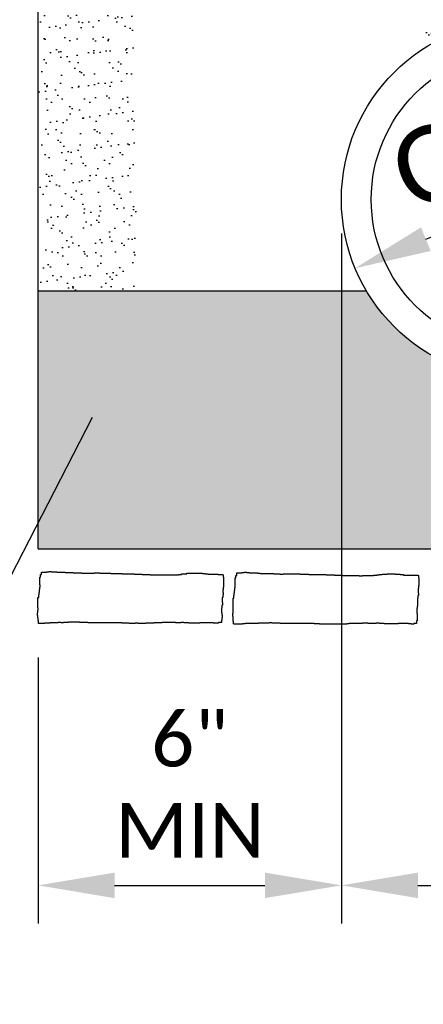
# Paper-space layout 'UM_01' of a CAD drawing. Header units: feet. Extents: x -2.3 to 50.9, y -37.3 to 22.
# Tile 12 of 26: x 4.4 to 5.1, y 3.8 to 5.6. Entities that reach past the tile are written whole.
import ezdxf

# ---------------------------------------------------------------- set-up
doc = ezdxf.new("R2010")
doc.units = ezdxf.units.FT
doc.header["$MEASUREMENT"] = 0
for name, color, linetype in [('PS_P_Object', 92, 'Continuous'), ('SH_Hatch', 14, 'Continuous'), ('SH_TextM', 7, 'Continuous')]:
    doc.layers.add(name, color=color, linetype=linetype)
doc.styles.add('Legend', font='calibri.ttf')
doc.styles.add('Straight Normal (0.14) Font 30', font='font30', dxfattribs={"height": 0.14})
doc.dimstyles.new('Dec Straight 0', dxfattribs={"dimtxt": 0.14, "dimasz": 0.14, "dimexe": 0.07, "dimexo": 0.07, "dimgap": 0.05, "dimtad": 1, "dimdec": 0, "dimzin": 0, "dimdsep": 46, "dimtxsty": 'Straight Normal (0.14) Font 30', "dimcen": 0.07, "dimclrd": 9, "dimclre": 9, "dimclrt": 256, "dimaunit": 1, "dimadec": 4, "dimazin": 0, "dimtfac": 1, "dimtdec": 0, "dimtofl": 0, "dimtmove": 0, "dimatfit": 3, "dimfxl": 1, "dimtolj": 1, "dimtzin": 0, "dimlwd": 25, "dimlwe": 25, "dimarcsym": 0})

# ---------------------------------------------------------------- blocks, each defined once
blk = doc.blocks.new('*D113')
at = {"layer": 'Defpoints', "color": 0, "transparency": 16777216}
for p in [(4.9827, 5.3015), (4.4277, 4.5264), (4.9827, 4.0473)]:
    blk.add_point(p, dxfattribs=at)
at = {"layer": 'SH_TextM', "color": 9, "lineweight": 25, "transparency": 16777216}
for p, q in [((4.9827, 5.239), (4.9827, 3.9773)), ((4.4277, 4.4639), (4.4277, 3.9773)), ((4.5677, 4.0473), (4.8427, 4.0473))]:
    blk.add_line(p, q, dxfattribs=at)
at = {"layer": 'SH_TextM', "color": 9, "transparency": 16777216}
for points in [[(4.5677, 4.0706), (4.5677, 4.0239), (4.4277, 4.0473)], [(4.8427, 4.0706), (4.8427, 4.0239), (4.9827, 4.0473)]]:
    blk.add_solid(points, dxfattribs=at)
at = {"layer": 'SH_TextM', "transparency": 16777216, "insert": (4.7052, 4.2313), "char_height": 0.1, "attachment_point": 5, "style": 'Legend'}
blk.add_mtext('\\A1;6"\\PMIN', dxfattribs=at)
blk = doc.blocks.new('*D110')
at = {"layer": 'Defpoints', "color": 0, "transparency": 16777216}
for p in [(4.9827, 5.3016), (5.6402, 5.3015), (5.6402, 4.0473)]:
    blk.add_point(p, dxfattribs=at)
at = {"layer": 'SH_TextM', "color": 9, "lineweight": 25, "transparency": 16777216}
for p, q in [((4.9827, 5.2391), (4.9827, 3.9773)), ((5.6402, 5.239), (5.6402, 3.9773)), ((5.1227, 4.0473), (5.5002, 4.0473))]:
    blk.add_line(p, q, dxfattribs=at)
at = {"layer": 'SH_TextM', "color": 9, "transparency": 16777216}
for points in [[(5.1227, 4.0706), (5.1227, 4.0239), (4.9827, 4.0473)], [(5.5002, 4.0706), (5.5002, 4.0239), (5.6402, 4.0473)]]:
    blk.add_solid(points, dxfattribs=at)
at = {"layer": 'SH_TextM', "transparency": 16777216, "insert": (5.3114, 4.1485), "char_height": 0.1, "attachment_point": 5, "style": 'Legend'}
blk.add_mtext('\\A1;O.D.', dxfattribs=at)
blk = doc.blocks.new('*D112')
at = {"layer": 'Defpoints', "color": 0, "transparency": 16777216}
for p in [(5.616, 5.4252), (5.616, 5.4252), (5.0076, 5.1758)]:
    blk.add_point(p, dxfattribs=at)
at = {"layer": 'SH_TextM', "color": 9, "lineweight": 25, "transparency": 16777216}
blk.add_line((5.1372, 5.2289), (5.4865, 5.3721), dxfattribs=at)
at = {"layer": 'SH_TextM', "color": 9, "transparency": 16777216}
for points in [[(5.4776, 5.3937), (5.4953, 5.3505), (5.616, 5.4252)], [(5.1283, 5.2505), (5.146, 5.2073), (5.0076, 5.1758)]]:
    blk.add_solid(points, dxfattribs=at)
at = {"layer": 'SH_TextM', "transparency": 16777216, "insert": (5.2656, 5.4131), "char_height": 0.14, "attachment_point": 5, "rotation": 22.2852, "style": 'Legend'}
blk.add_mtext('\\A1;O.D.', dxfattribs=at)

psp = doc.layouts.new('UM_01')

# ---------------------------------------------------------------- hatches: boundary and pattern name
at = {"layer": 'SH_Hatch'}
h = psp.add_hatch(dxfattribs=at)
h.set_pattern_fill('AR-SAND', color=256, scale=0.022427)
h.set_pattern_definition([(37.5, (1.50409, 0.816213), (-0.00141272, 0.04321192), [0, -0.03408828, 0, -0.03812505, 0, -0.03644307]), (7.5, (1.50409, 0.816213), (0.0396899, 0.06329086), [0, -0.01838973, 0, -0.0307243, 0, -0.01177391]), (327.5, (1.476506, 0.816213), (0.0698393, 0.00012691), [0, -0.01121325, 0, -0.0403677, 0, -0.05270228]), (317.5, (1.476506, 0.816213), (0.0674169, 0.0196832), [0, -0.00560663, 0, -0.02646327, 0, -0.03027578])])
h.paths.add_polyline_path([(5.3114, 6.1689), (4.4277, 6.1689), (4.4277, 5.1342), (4.6071, 5.1342), (4.6071, 5.9895), (5.132, 5.9895), (5.132, 5.5769, -0.145329), (5.3114, 5.6302)])
h = psp.add_hatch(dxfattribs=at)
h.set_pattern_fill('AR-SAND', color=256, scale=0.011213)
h.set_pattern_definition([(37.5, (1.50409, 0.816213), (-0.00070636, 0.02160596), [0, -0.01704414, 0, -0.019062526, 0, -0.018221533]), (7.5, (1.50409, 0.816213), (0.01984495, 0.03164543), [0, -0.009194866, 0, -0.015362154, 0, -0.005886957]), (327.5, (1.490298, 0.816213), (0.034919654, 6.3456e-05), [0, -0.005606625, 0, -0.02018385, 0, -0.02635114]), (317.5, (1.490298, 0.816213), (0.03370845, 0.0098416), [0, -0.002803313, 0, -0.013231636, 0, -0.01513789])])
h.paths.add_polyline_path([(6.1973, 5.1342), (5.5944, 5.1342, -0.570669), (5.0284, 5.1342), (4.4277, 5.1342), (4.4277, 4.6625), (6.1973, 4.6625)])

# ---------------------------------------------------------------- linework, layer by layer
at = {"layer": 'PS_P_Object'}
for p, q in [((4.4277, 5.1342), (4.4277, 6.1689)), ((4.4277, 5.1342), (5.0284, 5.1342)), ((4.4277, 4.6625), (4.4277, 5.1342)), ((4.4277, 4.6625), (6.1973, 4.6625))]:
    psp.add_line(p, q, dxfattribs=at)
at = {"layer": 'PS_P_Object', "color": 5}
for p, q in [((4.431, 4.6063), (4.431, 4.611)), ((4.431, 4.611), (4.4322, 4.611)), ((4.4322, 4.611), (4.4322, 4.6155)), ((4.4322, 4.6155), (4.4341, 4.6155)), ((4.4341, 4.6155), (4.4341, 4.6201)), ((4.4341, 4.6201), (4.443, 4.6201)), ((4.443, 4.6201), (4.443, 4.6209)), ((4.443, 4.6209), (4.4475, 4.6209)), ((4.4475, 4.6209), (4.4475, 4.6213)), ((4.4475, 4.6213), (4.452, 4.6213)), ((4.452, 4.6213), (4.452, 4.6206)), ((4.452, 4.6206), (4.4573, 4.6206)), ((4.4573, 4.6206), (4.4573, 4.6204)), ((4.4573, 4.6204), (4.4618, 4.6204)), ((4.4618, 4.6204), (4.4618, 4.6202)), ((4.4618, 4.6202), (4.4667, 4.6202)), ((4.4667, 4.6202), (4.4667, 4.6201)), ((4.4667, 4.6201), (4.4723, 4.6201)), ((4.4723, 4.6201), (4.4723, 4.6197)), ((4.4723, 4.6197), (4.4772, 4.6197)), ((4.4772, 4.6197), (4.4772, 4.6192)), ((4.4772, 4.6192), (4.4822, 4.6192)), ((4.4822, 4.6192), (4.4871, 4.6192)), ((4.4871, 4.6192), (4.4918, 4.6192)), ((4.4918, 4.6192), (4.4918, 4.619)), ((4.4918, 4.619), (4.4969, 4.619)), ((4.4969, 4.619), (4.4969, 4.6187)), ((4.4969, 4.6187), (4.5021, 4.6187)), ((4.5021, 4.6187), (4.5021, 4.6186)), ((4.5021, 4.6186), (4.5078, 4.6186)), ((4.5078, 4.6186), (4.5078, 4.6182)), ((4.5078, 4.6182), (4.5135, 4.6182)), ((4.5135, 4.6182), (4.5135, 4.618)), ((4.5135, 4.618), (4.519, 4.618)), ((4.519, 4.618), (4.519, 4.6182)), ((4.519, 4.6182), (4.5249, 4.6182)), ((4.5249, 4.6182), (4.5249, 4.6184)), ((4.5249, 4.6184), (4.5302, 4.6184)), ((4.5302, 4.6184), (4.5302, 4.6186)), ((4.5302, 4.6186), (4.5355, 4.6186)), ((4.5355, 4.6186), (4.5404, 4.6186)), ((4.5404, 4.6186), (4.5404, 4.6182)), ((4.5404, 4.6182), (4.5453, 4.6182)), ((4.5453, 4.6182), (4.5453, 4.6184)), ((4.5453, 4.6184), (4.55, 4.6184)), ((4.55, 4.6184), (4.55, 4.618)), ((4.55, 4.618), (4.5557, 4.618)), ((4.5557, 4.618), (4.5557, 4.6179)), ((4.5557, 4.6179), (4.561, 4.6179)), ((4.561, 4.6179), (4.561, 4.6176)), ((4.561, 4.6176), (4.5661, 4.6176)), ((4.5661, 4.6176), (4.5661, 4.6174)), ((4.5661, 4.6174), (4.5716, 4.6174)), ((4.5716, 4.6174), (4.5761, 4.6174)), ((4.5761, 4.6174), (4.5816, 4.6174)), ((4.5816, 4.6174), (4.5816, 4.6172)), ((4.5816, 4.6172), (4.5872, 4.6172)), ((4.5872, 4.6172), (4.5872, 4.617)), ((4.5872, 4.617), (4.5929, 4.617)), ((4.5929, 4.617), (4.5929, 4.6169)), ((4.5929, 4.6169), (4.5978, 4.6169)), ((4.5978, 4.6169), (4.5978, 4.6167)), ((4.5978, 4.6167), (4.6033, 4.6167)), ((4.6033, 4.6167), (4.6033, 4.6165)), ((4.6033, 4.6165), (4.6086, 4.6165)), ((4.6086, 4.6165), (4.6086, 4.6164)), ((4.6086, 4.6164), (4.6131, 4.6164)), ((4.6131, 4.6164), (4.6131, 4.6162)), ((4.6131, 4.6162), (4.6182, 4.6162)), ((4.6182, 4.6162), (4.6182, 4.616)), ((4.6182, 4.616), (4.6228, 4.616)), ((4.6228, 4.616), (4.6228, 4.6157)), ((4.6228, 4.6157), (4.6276, 4.6157)), ((4.6276, 4.6157), (4.6276, 4.6155)), ((4.6276, 4.6155), (4.6325, 4.6155)), ((4.6325, 4.6155), (4.6325, 4.6153)), ((4.6325, 4.6153), (4.6374, 4.6153)), ((4.6374, 4.6153), (4.6374, 4.6152)), ((4.6374, 4.6152), (4.642, 4.6152)), ((4.642, 4.6152), (4.642, 4.615)), ((4.642, 4.615), (4.6472, 4.615)), ((4.6472, 4.615), (4.6518, 4.615)), ((4.6518, 4.615), (4.6578, 4.615)), ((4.6578, 4.615), (4.6578, 4.6149)), ((4.6578, 4.6149), (4.6641, 4.6149)), ((4.6641, 4.6149), (4.6641, 4.615)), ((4.6641, 4.615), (4.6698, 4.615)), ((4.6698, 4.615), (4.6698, 4.6152)), ((4.6698, 4.6152), (4.6749, 4.6152)), ((4.6749, 4.6152), (4.6749, 4.6153)), ((4.6749, 4.6153), (4.6796, 4.6153)), ((4.6796, 4.6153), (4.6845, 4.6153)), ((4.6845, 4.6153), (4.6845, 4.6159)), ((4.6845, 4.6159), (4.69, 4.6159)), ((4.69, 4.6159), (4.69, 4.6167)), ((4.69, 4.6167), (4.6947, 4.6167)), ((4.6947, 4.6167), (4.6947, 4.6172)), ((4.6947, 4.6172), (4.7, 4.6172)), ((4.7, 4.6172), (4.7, 4.6179)), ((4.7, 4.6179), (4.7047, 4.6179)), ((4.7047, 4.6179), (4.7047, 4.618)), ((4.7047, 4.618), (4.7094, 4.618)), ((4.7094, 4.618), (4.7094, 4.6184)), ((4.7094, 4.6184), (4.7145, 4.6184)), ((4.7145, 4.6184), (4.7192, 4.6184)), ((4.7192, 4.6184), (4.7192, 4.6182)), ((4.7192, 4.6182), (4.7239, 4.6182)), ((4.7239, 4.6182), (4.7239, 4.6179)), ((4.7239, 4.6179), (4.7284, 4.6179)), ((4.7284, 4.6179), (4.7284, 4.6176)), ((4.7284, 4.6176), (4.7333, 4.6176)), ((4.7333, 4.6176), (4.7333, 4.6169)), ((4.7333, 4.6169), (4.7388, 4.6169)), ((4.7388, 4.6169), (4.7388, 4.6162)), ((4.7388, 4.6162), (4.7435, 4.6162)), ((4.7435, 4.6162), (4.748, 4.6162)), ((4.748, 4.6162), (4.7525, 4.6162)), ((4.7525, 4.6162), (4.7572, 4.6162)), ((4.7572, 4.6162), (4.7572, 4.616)), ((4.7572, 4.616), (4.7617, 4.616)), ((4.7617, 4.616), (4.7617, 4.6157)), ((4.7617, 4.6157), (4.7662, 4.6157)), ((4.7662, 4.6157), (4.7662, 4.6155)), ((4.7662, 4.6155), (4.7666, 4.6155)), ((4.7663, 4.6153), (4.7663, 4.6108)), ((4.7663, 4.6108), (4.7672, 4.6108)), ((4.7666, 4.6155), (4.7666, 4.6157)), ((4.7672, 4.6108), (4.7672, 4.6063)), ((4.7881, 4.6048), (4.7881, 4.6095)), ((4.7881, 4.6095), (4.7894, 4.6095)), ((4.7894, 4.6095), (4.7894, 4.6141)), ((4.7894, 4.6141), (4.7912, 4.6141)), ((4.7912, 4.6141), (4.7912, 4.6186)), ((4.7912, 4.6186), (4.8002, 4.6186)), ((4.8002, 4.6186), (4.8002, 4.6195)), ((4.8002, 4.6195), (4.8047, 4.6195)), ((4.8047, 4.6195), (4.8047, 4.6198)), ((4.8047, 4.6198), (4.8092, 4.6198)), ((4.8092, 4.6198), (4.8092, 4.6191)), ((4.8092, 4.6191), (4.8145, 4.6191)), ((4.8145, 4.6191), (4.8145, 4.619)), ((4.8145, 4.619), (4.819, 4.619)), ((4.819, 4.619), (4.819, 4.6188)), ((4.819, 4.6188), (4.8239, 4.6188)), ((4.8239, 4.6188), (4.8239, 4.6186)), ((4.8239, 4.6186), (4.8294, 4.6186)), ((4.8294, 4.6186), (4.8294, 4.6183)), ((4.8294, 4.6183), (4.8343, 4.6183)), ((4.8343, 4.6183), (4.8343, 4.6178)), ((4.8343, 4.6178), (4.8394, 4.6178)), ((4.8394, 4.6178), (4.8443, 4.6178)), ((4.8443, 4.6178), (4.849, 4.6178)), ((4.849, 4.6178), (4.849, 4.6176)), ((4.849, 4.6176), (4.8541, 4.6176)), ((4.8541, 4.6176), (4.8541, 4.6173)), ((4.8541, 4.6173), (4.8592, 4.6173)), ((4.8592, 4.6173), (4.8592, 4.6171)), ((4.8592, 4.6171), (4.8649, 4.6171)), ((4.8649, 4.6171), (4.8649, 4.6168)), ((4.8649, 4.6168), (4.8706, 4.6168)), ((4.8706, 4.6168), (4.8706, 4.6166)), ((4.8706, 4.6166), (4.8761, 4.6166)), ((4.8761, 4.6166), (4.8761, 4.6168)), ((4.8761, 4.6168), (4.8821, 4.6168)), ((4.8821, 4.6168), (4.8821, 4.6169)), ((4.8821, 4.6169), (4.8874, 4.6169)), ((4.8874, 4.6169), (4.8874, 4.6171)), ((4.8874, 4.6171), (4.8927, 4.6171)), ((4.8927, 4.6171), (4.8976, 4.6171)), ((4.8976, 4.6171), (4.8976, 4.6168)), ((4.8976, 4.6168), (4.9025, 4.6168)), ((4.9025, 4.6168), (4.9025, 4.6169)), ((4.9025, 4.6169), (4.9071, 4.6169)), ((4.9071, 4.6169), (4.9071, 4.6166)), ((4.9071, 4.6166), (4.9129, 4.6166)), ((4.9129, 4.6166), (4.9129, 4.6165)), ((4.9129, 4.6165), (4.9182, 4.6165)), ((4.9182, 4.6165), (4.9182, 4.6161)), ((4.9182, 4.6161), (4.9233, 4.6161)), ((4.9233, 4.6161), (4.9233, 4.6159)), ((4.9233, 4.6159), (4.9288, 4.6159)), ((4.9288, 4.6159), (4.9333, 4.6159)), ((4.9333, 4.6159), (4.9388, 4.6159)), ((4.9388, 4.6159), (4.9388, 4.6158)), ((4.9388, 4.6158), (4.9443, 4.6158)), ((4.9443, 4.6158), (4.9443, 4.6156)), ((4.9443, 4.6156), (4.95, 4.6156)), ((4.95, 4.6156), (4.95, 4.6155)), ((4.95, 4.6155), (4.9549, 4.6155)), ((4.9549, 4.6155), (4.9549, 4.6153)), ((4.9549, 4.6153), (4.9604, 4.6153)), ((4.9604, 4.6153), (4.9604, 4.6151)), ((4.9604, 4.6151), (4.9657, 4.6151)), ((4.9657, 4.6151), (4.9657, 4.6149)), ((4.9657, 4.6149), (4.9702, 4.6149)), ((4.9702, 4.6149), (4.9702, 4.6148)), ((4.9702, 4.6148), (4.9754, 4.6148)), ((4.9754, 4.6148), (4.9754, 4.6146)), ((4.9754, 4.6146), (4.98, 4.6146)), ((4.98, 4.6146), (4.98, 4.6143)), ((4.98, 4.6143), (4.9847, 4.6143)), ((4.9847, 4.6143), (4.9847, 4.6141)), ((4.9847, 4.6141), (4.9896, 4.6141)), ((4.9896, 4.6141), (4.9896, 4.6139)), ((4.9896, 4.6139), (4.9945, 4.6139)), ((4.9945, 4.6139), (4.9945, 4.6138)), ((4.9945, 4.6138), (4.9992, 4.6138)), ((4.9992, 4.6138), (4.9992, 4.6136)), ((4.9992, 4.6136), (5.0043, 4.6136)), ((5.0043, 4.6136), (5.009, 4.6136)), ((5.009, 4.6136), (5.0149, 4.6136)), ((5.0149, 4.6136), (5.0149, 4.6134)), ((5.0149, 4.6134), (5.0212, 4.6134)), ((5.0212, 4.6134), (5.0212, 4.6136)), ((5.0212, 4.6136), (5.0269, 4.6136)), ((5.0269, 4.6136), (5.0269, 4.6138)), ((5.0269, 4.6138), (5.0321, 4.6138)), ((5.0321, 4.6138), (5.0321, 4.6139)), ((5.0321, 4.6139), (5.0367, 4.6139)), ((5.0367, 4.6139), (5.0416, 4.6139)), ((5.0416, 4.6139), (5.0416, 4.6144)), ((5.0416, 4.6144), (5.0472, 4.6144)), ((5.0472, 4.6144), (5.0472, 4.6153)), ((5.0472, 4.6153), (5.0518, 4.6153)), ((5.0518, 4.6153), (5.0518, 4.6158)), ((5.0518, 4.6158), (5.0572, 4.6158)), ((5.0572, 4.6158), (5.0572, 4.6165)), ((5.0572, 4.6165), (5.0619, 4.6165)), ((5.0619, 4.6165), (5.0619, 4.6166)), ((5.0619, 4.6166), (5.0666, 4.6166)), ((5.0666, 4.6166), (5.0666, 4.6169)), ((5.0666, 4.6169), (5.0717, 4.6169)), ((5.0717, 4.6169), (5.0764, 4.6169)), ((5.0764, 4.6169), (5.0764, 4.6168)), ((5.0764, 4.6168), (5.081, 4.6168)), ((5.081, 4.6168), (5.081, 4.6165)), ((5.081, 4.6165), (5.0855, 4.6165)), ((5.0855, 4.6165), (5.0855, 4.6161)), ((5.0855, 4.6161), (5.0904, 4.6161)), ((5.0904, 4.6161), (5.0904, 4.6155)), ((5.0904, 4.6155), (5.096, 4.6155)), ((5.096, 4.6155), (5.096, 4.6148)), ((5.096, 4.6148), (5.1006, 4.6148)), ((5.1006, 4.6148), (5.1051, 4.6148)), ((5.1051, 4.6148), (5.1096, 4.6148)), ((5.1096, 4.6148), (5.1143, 4.6148)), ((5.1143, 4.6148), (5.1143, 4.6146)), ((5.1143, 4.6146), (5.1188, 4.6146)), ((5.1188, 4.6146), (5.1188, 4.6143)), ((5.1188, 4.6143), (5.1233, 4.6143)), ((5.1233, 4.6143), (5.1233, 4.6141)), ((5.1233, 4.6141), (5.1237, 4.6141)), ((5.1235, 4.6139), (5.1235, 4.6094)), ((5.1235, 4.6094), (5.1243, 4.6094)), ((5.1237, 4.6141), (5.1237, 4.6143)), ((5.1243, 4.6094), (5.1243, 4.6048)), ((4.4306, 4.588), (4.4306, 4.5925)), ((4.4306, 4.5925), (4.4312, 4.5925)), ((4.431, 4.6016), (4.431, 4.6063)), ((4.431, 4.5971), (4.431, 4.6016)), ((4.4312, 4.5971), (4.431, 4.5971)), ((4.4312, 4.5925), (4.4312, 4.5971)), ((4.7667, 4.5923), (4.7662, 4.5923)), ((4.7662, 4.5923), (4.7662, 4.5876)), ((4.767, 4.5971), (4.7667, 4.5971)), ((4.7667, 4.5971), (4.7667, 4.5923)), ((4.7672, 4.6063), (4.767, 4.6063)), ((4.767, 4.6063), (4.767, 4.6018)), ((4.767, 4.6018), (4.767, 4.5971)), ((4.7881, 4.6001), (4.7881, 4.6048)), ((4.7881, 4.5956), (4.7881, 4.6001)), ((4.7884, 4.5956), (4.7881, 4.5956)), ((4.7884, 4.5911), (4.7884, 4.5956)), ((5.1241, 4.5956), (5.1239, 4.5956)), ((5.1239, 4.5956), (5.1239, 4.5909)), ((5.1243, 4.6048), (5.1241, 4.6048)), ((5.1241, 4.6048), (5.1241, 4.6003)), ((5.1241, 4.6003), (5.1241, 4.5956)), ((4.4271, 4.569), (4.4271, 4.5737)), ((4.4271, 4.5737), (4.4288, 4.5737)), ((4.4288, 4.5737), (4.4288, 4.5786)), ((4.4288, 4.5786), (4.4296, 4.5786)), ((4.4296, 4.5786), (4.4296, 4.5831)), ((4.4296, 4.5831), (4.43, 4.5831)), ((4.43, 4.5831), (4.43, 4.588)), ((4.43, 4.588), (4.4306, 4.588)), ((4.7655, 4.5739), (4.7647, 4.5739)), ((4.7647, 4.5739), (4.7647, 4.5692)), ((4.7663, 4.5786), (4.7655, 4.5786)), ((4.7655, 4.5786), (4.7655, 4.5739)), ((4.7662, 4.5876), (4.7657, 4.5876)), ((4.7657, 4.5876), (4.7657, 4.5831)), ((4.7657, 4.5831), (4.7663, 4.5831)), ((4.7663, 4.5831), (4.7663, 4.5786)), ((4.7859, 4.5722), (4.7859, 4.5771)), ((4.7859, 4.5771), (4.7867, 4.5771)), ((4.7867, 4.5771), (4.7867, 4.5816)), ((4.7867, 4.5816), (4.7871, 4.5816)), ((4.7871, 4.5816), (4.7871, 4.5865)), ((4.7871, 4.5865), (4.7877, 4.5865)), ((4.7877, 4.5865), (4.7877, 4.5911)), ((4.7877, 4.5911), (4.7884, 4.5911)), ((5.1235, 4.5771), (5.1227, 4.5771)), ((5.1227, 4.5771), (5.1227, 4.5724)), ((5.1233, 4.5862), (5.1229, 4.5862)), ((5.1229, 4.5862), (5.1229, 4.5816)), ((5.1229, 4.5816), (5.1235, 4.5816)), ((5.1239, 4.5909), (5.1233, 4.5909)), ((5.1233, 4.5909), (5.1233, 4.5862)), ((5.1235, 4.5816), (5.1235, 4.5771)), ((4.4271, 4.5641), (4.4271, 4.569)), ((4.4271, 4.5596), (4.4271, 4.5641)), ((4.4273, 4.5596), (4.4271, 4.5596)), ((4.4273, 4.555), (4.4273, 4.5596)), ((4.7649, 4.5596), (4.7639, 4.5596)), ((4.7639, 4.5596), (4.7639, 4.555)), ((4.7647, 4.5692), (4.7647, 4.5643)), ((4.7647, 4.5643), (4.7649, 4.5643)), ((4.7649, 4.5643), (4.7649, 4.5596)), ((4.7843, 4.5675), (4.7843, 4.5722)), ((4.7843, 4.5722), (4.7859, 4.5722)), ((4.7843, 4.5627), (4.7843, 4.5675)), ((4.7843, 4.5581), (4.7843, 4.5627)), ((4.7845, 4.5581), (4.7843, 4.5581)), ((4.7845, 4.5536), (4.7845, 4.5581)), ((5.1221, 4.5581), (5.121, 4.5581)), ((5.121, 4.5581), (5.121, 4.5536)), ((5.1227, 4.5724), (5.1219, 4.5724)), ((5.1219, 4.5724), (5.1219, 4.5677)), ((5.1219, 4.5677), (5.1219, 4.5628)), ((5.1219, 4.5628), (5.1221, 4.5628)), ((5.1221, 4.5628), (5.1221, 4.5581)), ((4.4267, 4.5409), (4.4267, 4.5456)), ((4.4267, 4.5456), (4.4273, 4.5456)), ((4.4271, 4.5409), (4.4267, 4.5409)), ((4.4271, 4.5364), (4.4271, 4.5409)), ((4.4275, 4.555), (4.4273, 4.555)), ((4.4273, 4.5456), (4.4273, 4.5502)), ((4.4273, 4.5502), (4.4275, 4.5502)), ((4.4275, 4.5502), (4.4275, 4.555)), ((4.7635, 4.5505), (4.7633, 4.5505)), ((4.7633, 4.5505), (4.7633, 4.5459)), ((4.7633, 4.5459), (4.7639, 4.5459)), ((4.7639, 4.555), (4.7635, 4.555)), ((4.7635, 4.555), (4.7635, 4.5505)), ((4.7639, 4.5459), (4.7639, 4.5414)), ((4.7639, 4.5414), (4.7643, 4.5414)), ((4.7643, 4.5414), (4.7643, 4.5369)), ((4.7839, 4.5395), (4.7839, 4.5442)), ((4.7839, 4.5442), (4.7845, 4.5442)), ((4.7843, 4.5395), (4.7839, 4.5395)), ((4.7843, 4.535), (4.7843, 4.5395)), ((4.7847, 4.5536), (4.7845, 4.5536)), ((4.7845, 4.5442), (4.7845, 4.5487)), ((4.7845, 4.5487), (4.7847, 4.5487)), ((4.7847, 4.5487), (4.7847, 4.5536)), ((5.1206, 4.5491), (5.1205, 4.5491)), ((5.1205, 4.5491), (5.1205, 4.5445)), ((5.1205, 4.5445), (5.121, 4.5445)), ((5.121, 4.5536), (5.1206, 4.5536)), ((5.1206, 4.5536), (5.1206, 4.5491)), ((5.121, 4.5445), (5.121, 4.54)), ((5.121, 4.54), (5.1215, 4.54)), ((5.1215, 4.54), (5.1215, 4.5354)), ((4.4277, 4.5364), (4.4271, 4.5364)), ((4.4277, 4.5317), (4.4277, 4.5364)), ((4.4284, 4.5317), (4.4277, 4.5317)), ((4.4284, 4.5271), (4.4284, 4.5317)), ((4.4284, 4.5264), (4.4284, 4.5266)), ((4.431, 4.5264), (4.4284, 4.5264)), ((4.431, 4.5263), (4.431, 4.5264)), ((4.4355, 4.5263), (4.431, 4.5263)), ((4.44, 4.5264), (4.4355, 4.5264)), ((4.4355, 4.5264), (4.4355, 4.5263)), ((4.4447, 4.5266), (4.44, 4.5266)), ((4.44, 4.5266), (4.44, 4.5264)), ((4.4496, 4.527), (4.4447, 4.527)), ((4.4447, 4.527), (4.4447, 4.5266)), ((4.4543, 4.5273), (4.4496, 4.5273)), ((4.4496, 4.5273), (4.4496, 4.527)), ((4.459, 4.5276), (4.4543, 4.5276)), ((4.4543, 4.5276), (4.4543, 4.5273)), ((4.4641, 4.5276), (4.459, 4.5276)), ((4.469, 4.5278), (4.4641, 4.5278)), ((4.4641, 4.5278), (4.4641, 4.5276)), ((4.469, 4.5276), (4.469, 4.5278)), ((4.4739, 4.5276), (4.469, 4.5276)), ((4.4786, 4.528), (4.4739, 4.528)), ((4.4739, 4.528), (4.4739, 4.5276)), ((4.4833, 4.528), (4.4786, 4.528)), ((4.4886, 4.5283), (4.4833, 4.5283)), ((4.4833, 4.5283), (4.4833, 4.528)), ((4.4935, 4.5285), (4.4886, 4.5285)), ((4.4886, 4.5285), (4.4886, 4.5283)), ((4.4984, 4.5286), (4.4935, 4.5286)), ((4.4935, 4.5286), (4.4935, 4.5285)), ((4.4984, 4.5285), (4.4984, 4.5286)), ((4.5035, 4.5285), (4.4984, 4.5285)), ((4.5035, 4.5281), (4.5035, 4.5285)), ((4.5082, 4.5281), (4.5035, 4.5281)), ((4.5082, 4.528), (4.5082, 4.5281)), ((4.5135, 4.528), (4.5082, 4.528)), ((4.5135, 4.5278), (4.5135, 4.528)), ((4.5186, 4.5278), (4.5135, 4.5278)), ((4.5186, 4.5276), (4.5186, 4.5278)), ((4.523, 4.5276), (4.5186, 4.5276)), ((4.5278, 4.5276), (4.523, 4.5276)), ((4.5278, 4.5273), (4.5278, 4.5276)), ((4.5327, 4.5273), (4.5278, 4.5273)), ((4.5372, 4.5273), (4.5327, 4.5273)), ((4.5422, 4.5273), (4.5372, 4.5273)), ((4.5471, 4.5273), (4.5422, 4.5273)), ((4.552, 4.5274), (4.5471, 4.5274)), ((4.5471, 4.5274), (4.5471, 4.5273)), ((4.5565, 4.5274), (4.552, 4.5274)), ((4.5616, 4.5276), (4.5565, 4.5276)), ((4.5565, 4.5276), (4.5565, 4.5274)), ((4.5663, 4.5276), (4.5616, 4.5276)), ((4.571, 4.5276), (4.5663, 4.5276)), ((4.571, 4.5274), (4.571, 4.5276)), ((4.5759, 4.5274), (4.571, 4.5274)), ((4.5759, 4.5271), (4.5759, 4.5274)), ((4.5806, 4.5271), (4.5759, 4.5271)), ((4.5806, 4.527), (4.5806, 4.5271)), ((4.5851, 4.527), (4.5806, 4.527)), ((4.5851, 4.5266), (4.5851, 4.527)), ((4.5898, 4.5266), (4.5851, 4.5266)), ((4.5945, 4.5266), (4.5898, 4.5266)), ((4.5945, 4.5264), (4.5945, 4.5266)), ((4.6, 4.5264), (4.5945, 4.5264)), ((4.6053, 4.5264), (4.6, 4.5264)), ((4.6102, 4.5266), (4.6053, 4.5266)), ((4.6053, 4.5266), (4.6053, 4.5264)), ((4.6102, 4.5264), (4.6102, 4.5266)), ((4.6149, 4.5264), (4.6102, 4.5264)), ((4.6198, 4.5264), (4.6149, 4.5264)), ((4.6251, 4.5264), (4.6198, 4.5264)), ((4.6306, 4.5266), (4.6251, 4.5266)), ((4.6251, 4.5266), (4.6251, 4.5264)), ((4.6353, 4.5266), (4.6306, 4.5266)), ((4.6398, 4.527), (4.6353, 4.527)), ((4.6353, 4.527), (4.6353, 4.5266)), ((4.6451, 4.5274), (4.6398, 4.5274)), ((4.6398, 4.5274), (4.6398, 4.527)), ((4.6498, 4.5276), (4.6451, 4.5276)), ((4.6451, 4.5276), (4.6451, 4.5274)), ((4.6549, 4.5276), (4.6498, 4.5276)), ((4.6598, 4.5278), (4.6549, 4.5278)), ((4.6549, 4.5278), (4.6549, 4.5276)), ((4.6643, 4.5278), (4.6598, 4.5278)), ((4.6692, 4.528), (4.6643, 4.528)), ((4.6643, 4.528), (4.6643, 4.5278)), ((4.6737, 4.528), (4.6692, 4.528)), ((4.6737, 4.5278), (4.6737, 4.528)), ((4.679, 4.5278), (4.6737, 4.5278)), ((4.679, 4.5276), (4.679, 4.5278)), ((4.6839, 4.5276), (4.679, 4.5276)), ((4.6892, 4.5276), (4.6839, 4.5276)), ((4.6945, 4.528), (4.6892, 4.528)), ((4.6892, 4.528), (4.6892, 4.5276)), ((4.6945, 4.5276), (4.6945, 4.528)), ((4.699, 4.5276), (4.6945, 4.5276)), ((4.699, 4.5273), (4.699, 4.5276)), ((4.7037, 4.5273), (4.699, 4.5273)), ((4.7037, 4.527), (4.7037, 4.5273)), ((4.7088, 4.527), (4.7037, 4.527)), ((4.7088, 4.5268), (4.7088, 4.527)), ((4.7139, 4.5268), (4.7088, 4.5268)), ((4.7192, 4.527), (4.7139, 4.527)), ((4.7139, 4.527), (4.7139, 4.5268)), ((4.7239, 4.527), (4.7192, 4.527)), ((4.7292, 4.5271), (4.7239, 4.5271)), ((4.7239, 4.5271), (4.7239, 4.527)), ((4.7341, 4.5276), (4.7292, 4.5276)), ((4.7292, 4.5276), (4.7292, 4.5271)), ((4.7341, 4.5273), (4.7341, 4.5276)), ((4.7388, 4.5273), (4.7341, 4.5273)), ((4.7433, 4.5273), (4.7388, 4.5273)), ((4.7482, 4.5273), (4.7433, 4.5273)), ((4.7482, 4.527), (4.7482, 4.5273)), ((4.7533, 4.527), (4.7482, 4.527)), ((4.7533, 4.5266), (4.7533, 4.527)), ((4.758, 4.5266), (4.7533, 4.5266)), ((4.7631, 4.5278), (4.758, 4.5278)), ((4.758, 4.5278), (4.758, 4.5266)), ((4.7639, 4.5323), (4.7631, 4.5323)), ((4.7631, 4.5323), (4.7631, 4.5278)), ((4.7643, 4.5369), (4.7639, 4.5369)), ((4.7639, 4.5369), (4.7639, 4.5323)), ((4.7849, 4.535), (4.7843, 4.535)), ((4.7849, 4.5302), (4.7849, 4.535)), ((4.7855, 4.5302), (4.7849, 4.5302)), ((4.7855, 4.5257), (4.7855, 4.5302)), ((4.7855, 4.525), (4.7855, 4.5252)), ((4.7881, 4.525), (4.7855, 4.525)), ((4.7881, 4.5249), (4.7881, 4.525)), ((4.7926, 4.5249), (4.7881, 4.5249)), ((4.7971, 4.525), (4.7926, 4.525)), ((4.7926, 4.525), (4.7926, 4.5249)), ((4.8018, 4.5252), (4.7971, 4.5252)), ((4.7971, 4.5252), (4.7971, 4.525)), ((4.8067, 4.5255), (4.8018, 4.5255)), ((4.8018, 4.5255), (4.8018, 4.5252)), ((4.8114, 4.5259), (4.8067, 4.5259)), ((4.8067, 4.5259), (4.8067, 4.5255)), ((4.8161, 4.5262), (4.8114, 4.5262)), ((4.8114, 4.5262), (4.8114, 4.5259)), ((4.8213, 4.5262), (4.8161, 4.5262)), ((4.8261, 4.5264), (4.8213, 4.5264)), ((4.8213, 4.5264), (4.8213, 4.5262)), ((4.8261, 4.5262), (4.8261, 4.5264)), ((4.831, 4.5262), (4.8261, 4.5262)), ((4.8357, 4.5265), (4.831, 4.5265)), ((4.831, 4.5265), (4.831, 4.5262)), ((4.8404, 4.5265), (4.8357, 4.5265)), ((4.8458, 4.5269), (4.8404, 4.5269)), ((4.8404, 4.5269), (4.8404, 4.5265)), ((4.8506, 4.527), (4.8458, 4.527)), ((4.8458, 4.527), (4.8458, 4.5269)), ((4.8555, 4.5272), (4.8506, 4.5272)), ((4.8506, 4.5272), (4.8506, 4.527)), ((4.8555, 4.527), (4.8555, 4.5272)), ((4.8606, 4.527), (4.8555, 4.527)), ((4.8606, 4.5267), (4.8606, 4.527)), ((4.8653, 4.5267), (4.8606, 4.5267)), ((4.8653, 4.5265), (4.8653, 4.5267)), ((4.8706, 4.5265), (4.8653, 4.5265)), ((4.8706, 4.5264), (4.8706, 4.5265)), ((4.8757, 4.5264), (4.8706, 4.5264)), ((4.8757, 4.5262), (4.8757, 4.5264)), ((4.8802, 4.5262), (4.8757, 4.5262)), ((4.8849, 4.5262), (4.8802, 4.5262)), ((4.8849, 4.5259), (4.8849, 4.5262)), ((4.8898, 4.5259), (4.8849, 4.5259)), ((4.8943, 4.5259), (4.8898, 4.5259)), ((4.8994, 4.5259), (4.8943, 4.5259)), ((4.9043, 4.5259), (4.8994, 4.5259)), ((4.9092, 4.526), (4.9043, 4.526)), ((4.9043, 4.526), (4.9043, 4.5259)), ((4.9137, 4.526), (4.9092, 4.526)), ((4.9188, 4.5262), (4.9137, 4.5262)), ((4.9137, 4.5262), (4.9137, 4.526)), ((4.9235, 4.5262), (4.9188, 4.5262)), ((4.9282, 4.5262), (4.9235, 4.5262)), ((4.9282, 4.526), (4.9282, 4.5262)), ((4.9331, 4.526), (4.9282, 4.526)), ((4.9331, 4.5257), (4.9331, 4.526)), ((4.9377, 4.5257), (4.9331, 4.5257)), ((4.9377, 4.5255), (4.9377, 4.5257)), ((4.9423, 4.5255), (4.9377, 4.5255)), ((4.9423, 4.5252), (4.9423, 4.5255)), ((4.947, 4.5252), (4.9423, 4.5252)), ((4.9517, 4.5252), (4.947, 4.5252)), ((4.9517, 4.525), (4.9517, 4.5252)), ((4.9572, 4.525), (4.9517, 4.525)), ((4.9625, 4.525), (4.9572, 4.525)), ((4.9674, 4.5252), (4.9625, 4.5252)), ((4.9625, 4.5252), (4.9625, 4.525)), ((4.9674, 4.525), (4.9674, 4.5252)), ((4.9721, 4.525), (4.9674, 4.525)), ((4.977, 4.525), (4.9721, 4.525)), ((4.9823, 4.525), (4.977, 4.525)), ((4.9878, 4.5252), (4.9823, 4.5252)), ((4.9823, 4.5252), (4.9823, 4.525)), ((4.9925, 4.5252), (4.9878, 4.5252)), ((4.997, 4.5255), (4.9925, 4.5255)), ((4.9925, 4.5255), (4.9925, 4.5252)), ((5.0023, 4.526), (4.997, 4.526)), ((4.997, 4.526), (4.997, 4.5255)), ((5.0069, 4.5262), (5.0023, 4.5262)), ((5.0023, 4.5262), (5.0023, 4.526)), ((5.0121, 4.5262), (5.0069, 4.5262)), ((5.017, 4.5264), (5.0121, 4.5264)), ((5.0121, 4.5264), (5.0121, 4.5262)), ((5.0215, 4.5264), (5.017, 4.5264)), ((5.0264, 4.5265), (5.0215, 4.5265)), ((5.0215, 4.5265), (5.0215, 4.5264)), ((5.0309, 4.5265), (5.0264, 4.5265)), ((5.0309, 4.5264), (5.0309, 4.5265)), ((5.0362, 4.5264), (5.0309, 4.5264)), ((5.0362, 4.5262), (5.0362, 4.5264)), ((5.0411, 4.5262), (5.0362, 4.5262)), ((5.0464, 4.5262), (5.0411, 4.5262)), ((5.0517, 4.5265), (5.0464, 4.5265)), ((5.0464, 4.5265), (5.0464, 4.5262)), ((5.0517, 4.5262), (5.0517, 4.5265)), ((5.0562, 4.5262), (5.0517, 4.5262)), ((5.0562, 4.5259), (5.0562, 4.5262)), ((5.0609, 4.5259), (5.0562, 4.5259)), ((5.0609, 4.5255), (5.0609, 4.5259)), ((5.066, 4.5255), (5.0609, 4.5255)), ((5.066, 4.5253), (5.066, 4.5255)), ((5.0711, 4.5253), (5.066, 4.5253)), ((5.0764, 4.5255), (5.0711, 4.5255)), ((5.0711, 4.5255), (5.0711, 4.5253)), ((5.081, 4.5255), (5.0764, 4.5255)), ((5.0864, 4.5257), (5.081, 4.5257)), ((5.081, 4.5257), (5.081, 4.5255)), ((5.0912, 4.5262), (5.0864, 4.5262)), ((5.0864, 4.5262), (5.0864, 4.5257)), ((5.0912, 4.5259), (5.0912, 4.5262)), ((5.096, 4.5259), (5.0912, 4.5259)), ((5.1005, 4.5259), (5.096, 4.5259)), ((5.1054, 4.5259), (5.1005, 4.5259)), ((5.1054, 4.5255), (5.1054, 4.5259)), ((5.1104, 4.5255), (5.1054, 4.5255)), ((5.1104, 4.5252), (5.1104, 4.5255)), ((5.1152, 4.5252), (5.1104, 4.5252)), ((5.1202, 4.5264), (5.1152, 4.5264)), ((5.1152, 4.5264), (5.1152, 4.5252)), ((5.121, 4.5309), (5.1202, 4.5309)), ((5.1202, 4.5309), (5.1202, 4.5264)), ((5.1215, 4.5354), (5.121, 4.5354)), ((5.121, 4.5354), (5.121, 4.5309))]:
    psp.add_line(p, q, dxfattribs=at)
at = {"layer": 'PS_P_Object'}
for radius in [0.3287, 0.2741]:
    psp.add_circle((5.3114, 5.3015), radius, dxfattribs=at)

# ---------------------------------------------------------------- dimensions: what is measured, and where the dimension line sits
at = {"layer": 'SH_TextM'}
dim = psp.add_linear_dim(base=(5.616, 5.4252), p1=(5.0076, 5.1758), p2=(5.616, 5.4252), angle=22.2852, text='O.D.', dimstyle='Dec Straight 0', override={"dimexo": 0.0625, "dimpost": "'", "dimtxsty": 'Legend', "dimse1": 1, "dimse2": 1}, dxfattribs=at)
dim.commit()
dim.dimension.update_dxf_attribs({"geometry": '*D112', "text_midpoint": (5.2656, 5.4131)})
for base, p1, p2, text, picture, middle in [((4.9827, 4.0473), (4.4277, 4.5264), (4.9827, 5.3015), '6"\\PMIN', '*D113', (4.7052, 4.2313)), ((5.6402, 4.0473), (4.9827, 5.3016), (5.6402, 5.3015), 'O.D.', '*D110', (5.3114, 4.1485))]:
    dim = psp.add_linear_dim(base=base, p1=p1, p2=p2, text=text, dimstyle='Dec Straight 0', override={"dimtxt": 0.1, "dimexo": 0.0625, "dimpost": "'", "dimtxsty": 'Legend'}, dxfattribs=at)
    dim.commit()
    dim.dimension.update_dxf_attribs({"geometry": picture, "text_midpoint": middle})

# ---------------------------------------------------------------- leaders
at = {"layer": 'SH_TextM', "annotation_type": 0, "has_hookline": 1, "hookline_direction": 1, "text_width": 1.3157}
psp.add_leader([(4.5263, 4.9026), (3.9744, 3.8298), (3.8344, 3.8298)], dimstyle='Dec Straight 0', override={"dimexo": 0.0625, "dimgap": 0.05, "dimtad": 0}, dxfattribs=at)

doc.saveas('drawing.dxf')
